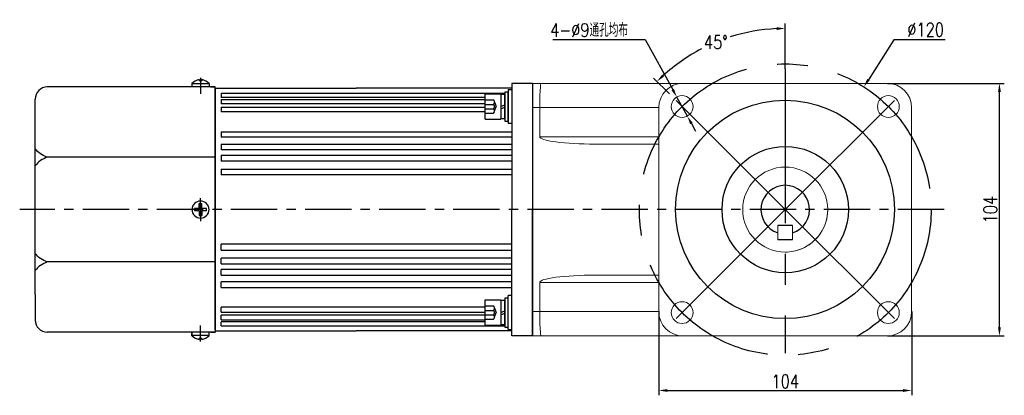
# Model space of a CAD drawing. Header units: inches. Extents: x 331 to 12887, y -474 to 4488.
# Tile 49 of 122: x 5990 to 6395, y 1070 to 1225. Entities that reach past the tile are written whole.
import ezdxf

# ---------------------------------------------------------------- set-up
doc = ezdxf.new("R2010")
doc.units = ezdxf.units.IN
doc.header["$LTSCALE"] = 10
doc.header["$MEASUREMENT"] = 0
doc.linetypes.add('CENTER', pattern=[10.16, 6.35, -1.27, 1.27, -1.27])
doc.linetypes.add('HIDDEN', pattern=[1.905, 1.27, -0.635])
for name, color, linetype in [('1轮廓实线层', 7, 'Continuous'), ('3中心线层', 1, 'CENTER'), ('4虚线层', 6, 'HIDDEN'), ('7标注层', 4, 'Continuous')]:
    doc.layers.add(name, color=color, linetype=linetype)
doc.styles.add('TH_GBDIM', font='romans.shx', dxfattribs={"width": 0.8, "bigfont": 'gbcbig.shx'})
doc.dimstyles.new('TH_GBDIM', dxfattribs={"dimtxt": 3.5, "dimasz": 2.5, "dimexe": 2, "dimexo": 0, "dimgap": 1, "dimtad": 1, "dimdec": 4, "dimdsep": 46, "dimtxsty": 'TH_GBDIM', "dimcen": 0.09, "dimclrd": 4, "dimclre": 4, "dimclrt": 3, "dimadec": 0, "dimazin": 0, "dimtfac": 1, "dimtdec": 4, "dimtmove": 0, "dimatfit": 3, "dimfxl": 1, "dimtzin": 0, "dimarcsym": 0})

# ---------------------------------------------------------------- blocks, each defined once
blk = doc.blocks.new('*D504')
at = {"layer": '7标注层', "color": 4, "lineweight": -2, "transparency": 16777216}
for p, q in [((6252.84, 1104.35), (6252.84, 1069.85)), ((6356.84, 1104.35), (6356.84, 1069.85)), ((6256.34, 1071.85), (6353.34, 1071.85))]:
    blk.add_line(p, q, dxfattribs=at)
at = {"layer": '7标注层', "color": 4, "transparency": 16777216}
for points in [[(6256.34, 1072.43), (6256.34, 1071.26), (6252.84, 1071.85)], [(6353.34, 1072.43), (6353.34, 1071.26), (6356.84, 1071.85)]]:
    blk.add_solid(points, dxfattribs=at)
at = {"layer": 'Defpoints', "color": 0, "transparency": 16777216}
for p in [(6252.84, 1104.35), (6356.84, 1104.35), (6356.84, 1071.85)]:
    blk.add_point(p, dxfattribs=at)
at = {"layer": '7标注层', "color": 3, "transparency": 16777216, "insert": (6304.84, 1075.6), "char_height": 5.5, "attachment_point": 5, "style": 'TH_GBDIM'}
blk.add_mtext('104', dxfattribs=at)
blk = doc.blocks.new('*D505')
at = {"layer": '7标注层', "color": 4, "lineweight": -2, "transparency": 16777216}
for p, q in [((6346.84, 1198.35), (6394.94, 1198.35)), ((6392.94, 1097.85), (6392.94, 1194.85)), ((6346.84, 1094.35), (6394.94, 1094.35))]:
    blk.add_line(p, q, dxfattribs=at)
at = {"layer": '7标注层', "color": 4, "transparency": 16777216}
for points in [[(6392.36, 1194.85), (6393.53, 1194.85), (6392.94, 1198.35)], [(6392.36, 1097.85), (6393.53, 1097.85), (6392.94, 1094.35)]]:
    blk.add_solid(points, dxfattribs=at)
at = {"layer": 'Defpoints', "color": 0, "transparency": 16777216}
for p in [(6346.84, 1198.35), (6392.94, 1198.35), (6346.84, 1094.35)]:
    blk.add_point(p, dxfattribs=at)
at = {"layer": '7标注层', "color": 3, "transparency": 16777216, "insert": (6389.19, 1146.35), "char_height": 5.5, "attachment_point": 5, "rotation": 90, "style": 'TH_GBDIM'}
blk.add_mtext('104', dxfattribs=at)
blk = doc.blocks.new('*D506')
at = {"layer": '7标注层', "color": 4, "lineweight": -2, "transparency": 16777216}
for p, q in [((6349.53, 1216.21), (6339.06, 1199.84)), ((6370.57, 1216.21), (6349.53, 1216.21)), ((6304.75, 1146.35), (6304.93, 1146.35)), ((6304.84, 1146.26), (6304.84, 1146.44))]:
    blk.add_line(p, q, dxfattribs=at)
at = {"layer": '7标注层', "color": 4, "transparency": 16777216}
blk.add_solid([(6338.57, 1200.16), (6339.55, 1199.53), (6337.17, 1196.89)], dxfattribs=at)
at = {"layer": 'Defpoints', "color": 0, "transparency": 16777216}
for p in [(6337.17, 1196.89), (6272.51, 1095.81)]:
    blk.add_point(p, dxfattribs=at)
at = {"layer": '7标注层', "color": 3, "transparency": 16777216, "insert": (6362.61, 1220.46), "char_height": 5.5, "attachment_point": 5, "style": 'TH_GBDIM'}
blk.add_mtext('{∅120}{}{}', dxfattribs=at)
blk = doc.blocks.new('*D507')
at = {"layer": '7标注层', "color": 4, "lineweight": -2, "transparency": 16777216}
for p, q in [((6209.32, 1216.37), (6247.22, 1216.37)), ((6247.22, 1216.37), (6258.55, 1195.78)), ((6264.58, 1184.84), (6260.24, 1192.72)), ((6266.27, 1181.77), (6267.96, 1178.7))]:
    blk.add_line(p, q, dxfattribs=at)
at = {"layer": '7标注层', "color": 4, "transparency": 16777216}
for points in [[(6259.06, 1196.07), (6258.04, 1195.5), (6260.24, 1192.72)], [(6266.78, 1182.05), (6265.76, 1181.49), (6264.58, 1184.84)]]:
    blk.add_solid(points, dxfattribs=at)
at = {"layer": 'Defpoints', "color": 0, "transparency": 16777216}
for p in [(6260.24, 1192.72), (6264.58, 1184.84)]:
    blk.add_point(p, dxfattribs=at)
at = {"layer": '7标注层', "color": 3, "transparency": 16777216, "insert": (6224.15, 1220.31), "char_height": 5.5, "attachment_point": 5, "style": 'TH_GBDIM'}
blk.add_mtext('{4-∅9}{}{}{通孔均布}', dxfattribs=at)
blk = doc.blocks.new('*D493')
at = {"layer": '7标注层', "color": 4, "lineweight": -2, "transparency": 16777216}
for p, q in [((6304.84, 1204.3), (6304.84, 1222.97)), ((6257.22, 1193.97), (6250.66, 1200.53))]:
    blk.add_line(p, q, dxfattribs=at)
for start, end in [(92.6876, 107.6751), (117.5, 132.3124)]:
    blk.add_arc((6304.84, 1146.35), 74.62, start, end, dxfattribs=at)
at = {"layer": '7标注层', "color": 4, "transparency": 16777216}
for points in [[(6301.33, 1221.47), (6301.35, 1220.31), (6304.84, 1220.97)], [(6255.01, 1201.11), (6254.2, 1201.95), (6252.07, 1199.12)]]:
    blk.add_solid(points, dxfattribs=at)
at = {"layer": 'Defpoints', "color": 0, "transparency": 16777216}
for p in [(6285.52, 1218.43), (6304.84, 1204.3), (6257.22, 1193.97), (6304.84, 1146.35), (6304.84, 1087.15)]:
    blk.add_point(p, dxfattribs=at)
at = {"layer": '7标注层', "color": 3, "transparency": 16777216, "insert": (6276.28, 1215.29), "char_height": 5.5, "attachment_point": 5, "style": 'TH_GBDIM'}
blk.add_mtext('45°', dxfattribs=at)

msp = doc.modelspace()

# ---------------------------------------------------------------- linework, layer by layer
for p, q in [((6063.73828, 1199.87885), (6063.73828, 1199.45065)), ((6064.93828, 1199.45065), (6063.73828, 1199.45065)), ((6064.93828, 1199.87885), (6064.93828, 1199.45065)), ((6070.33828, 1196.85065), (6001.33828, 1196.85065)), ((6060.83828, 1198.28599), (6060.83828, 1196.85065)), ((6067.83828, 1198.19159), (6060.83828, 1198.19159)), ((6067.83828, 1198.28599), (6067.83828, 1196.85065)), ((6068.58828, 1196.85065), (6070.33828, 1196.85065)), ((6070.33828, 1195.85065), (6070.33828, 1196.85065)), ((6070.33828, 1195.85065), (6070.33828, 1146.35065)), ((6200.83828, 1198.35065), (6200.83828, 1094.35065)), ((5996.33828, 1181.35065), (5996.33828, 1191.85065)), ((5996.33828, 1111.35065), (5996.33828, 1181.35065)), ((6070.33828, 1167.93189), (6001.33828, 1167.93189)), ((6070.33828, 1096.85065), (6070.33828, 1146.35065)), ((6307.83828, 1139.85065), (6301.83828, 1139.85065)), ((6307.83828, 1133.85065), (6301.83828, 1133.85065)), ((6070.33828, 1124.76941), (6001.33828, 1124.76941)), ((5996.33828, 1111.35065), (5996.33828, 1100.85065)), ((6200.83828, 1104.35065), (6200.83828, 1094.35065)), ((6059.02666, 1095.85065), (6001.33828, 1095.85065)), ((6070.33828, 1095.85065), (6059.02666, 1095.85065)), ((6060.83828, 1094.4153), (6060.83828, 1095.85065)), ((6060.83828, 1095.5479), (6060.83828, 1094.4153)), ((6067.83828, 1094.50971), (6060.83828, 1094.50971)), ((6067.83828, 1094.4153), (6067.83828, 1095.85065)), ((6068.58828, 1095.85065), (6070.33828, 1095.85065)), ((6068.58828, 1095.85065), (6070.33828, 1095.85065)), ((6070.33828, 1096.85065), (6070.33828, 1095.85065)), ((6064.93828, 1093.25065), (6063.73828, 1093.25065)), ((6063.73828, 1092.82245), (6063.73828, 1093.25065)), ((6064.93828, 1092.82245), (6064.93828, 1093.25065))]:
    msp.add_line(p, q)
at = {"linetype": 'Continuous', "lineweight": 15}
for p, q in [((6200.83828, 1198.35065), (6204.49865, 1198.35065)), ((6204.49865, 1198.35065), (6262.83828, 1198.35065)), ((6346.83828, 1198.35065), (6262.83828, 1198.35065)), ((6203.83828, 1188.35065), (6200.83828, 1188.35065)), ((6252.83828, 1188.35065), (6203.83828, 1188.35065)), ((6203.83828, 1176.35065), (6203.83828, 1188.35065)), ((6252.83828, 1188.35065), (6252.83828, 1104.35065)), ((6356.83827, 1104.35065), (6356.83827, 1188.35065)), ((6203.83828, 1176.35065), (6252.83828, 1176.35065)), ((6252.83828, 1173.35065), (6226.65177, 1173.35065)), ((6301.83828, 1139.85065), (6301.83828, 1133.85065)), ((6307.83828, 1133.85065), (6307.83828, 1139.85065)), ((6226.65177, 1119.35065), (6252.83828, 1119.35065)), ((6252.83828, 1116.35065), (6203.83828, 1116.35065)), ((6203.83828, 1116.35065), (6203.83828, 1104.35065)), ((6200.83828, 1104.35065), (6203.83828, 1104.35065)), ((6203.83828, 1104.35065), (6252.83828, 1104.35065)), ((6204.49865, 1094.35065), (6200.83828, 1094.35065)), ((6262.83828, 1094.35065), (6204.49865, 1094.35065)), ((6262.83828, 1094.35065), (6346.83828, 1094.35065))]:
    msp.add_line(p, q, dxfattribs=at)
at = {"color": 7, "linetype": 'Continuous', "lineweight": 15}
msp.add_line((6200.83828, 1104.34999), (6200.83828, 1094.35065), dxfattribs=at)
at = {"linetype": 'Continuous', "lineweight": 15}
for centre, radius in [((6262.41187, 1188.77706), 4.5), ((6347.26468, 1188.77706), 4.5), ((6304.83828, 1146.35065), 17.5), ((6304.83828, 1146.35065), 17.5), ((6262.41187, 1103.92424), 4.5), ((6347.26468, 1103.92424), 4.5)]:
    msp.add_circle(centre, radius, dxfattribs=at)
for centre, radius, start, end in [((6065.29817, 1193.60251), 6.46728, 103.957243, 133.5991462), ((6063.37839, 1193.60251), 6.46728, 46.4008538, 76.042757), ((6001.33828, 1191.85065), 5, 90, 180), ((6304.83828, 1146.35065), 10, 287.4576013, 252.5423947), ((6001.33828, 1100.85065), 5, 180, 270), ((6065.29817, 1099.09879), 6.46728, 226.4008538, 256.042757), ((6063.37839, 1099.09879), 6.46728, 283.957243, 313.5991462)]:
    msp.add_arc(centre, radius, start, end)
for centre, radius, start, end in [((6262.83828, 1188.35065), 10, 90, 180), ((6346.83828, 1188.35065), 10, 0, 90), ((6304.83828, 1146.35065), 17.5, 292.4427042, 0), ((6304.83828, 1146.35065), 17.5, 270, 292.4427042), ((6262.83828, 1104.35065), 10, 180, 270), ((6346.83828, 1104.35065), 10, 270, 0)]:
    msp.add_arc(centre, radius, start, end, dxfattribs=at)
for centre, major_axis, ratio, start_param, end_param in [((6204.49865, 1188.35065), (0, 10), 0.066037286, 0, 1.570796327), ((6226.65177, 1176.35065), (-22.8135, 0), 0.131501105, 0, 1.570796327), ((6226.65177, 1116.35065), (22.8135, 0), 0.131501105, 1.570796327, 3.141592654), ((6204.49865, 1104.35065), (0, 10), 0.066037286, 1.570796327, 3.141592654)]:
    msp.add_ellipse(centre, major_axis=major_axis, ratio=ratio, start_param=start_param, end_param=end_param, dxfattribs=at)
for points in [[(6001.33828, 1167.93189), (5998.48313, 1169.3475), (5996.33828, 1171.43709)], [(6001.33828, 1167.93189), (5998.48313, 1166.51629), (5996.33828, 1164.4267)], [(6001.33828, 1124.76941), (5998.48313, 1126.18501), (5996.33828, 1128.2746)], [(6001.33828, 1124.76941), (5998.48313, 1123.3538), (5996.33828, 1121.26421)]]:
    msp.add_spline(points, degree=3)
at = {"layer": '1轮廓实线层'}
for p, q in [((6070.33828, 1146.35065), (6070.33828, 1196.35065)), ((6070.33828, 1196.35065), (6128.33828, 1196.35065)), ((6070.33828, 1196.35065), (6070.33828, 1096.35065)), ((6192.33828, 1196.35065), (6128.33828, 1196.35065)), ((6190.83828, 1194.77706), (6189.55828, 1194.77706)), ((6189.55828, 1194.77706), (6189.55828, 1192.13706)), ((6190.83828, 1195.77706), (6190.83828, 1181.77706)), ((6190.83828, 1195.77706), (6192.33828, 1195.77706)), ((6190.83828, 1192.13706), (6190.83828, 1194.77706)), ((6192.33828, 1198.35065), (6192.33828, 1188.35065)), ((6200.83828, 1198.35065), (6192.33828, 1198.35065)), ((6200.83828, 1198.35065), (6200.83828, 1146.35065)), ((6200.83828, 1198.35065), (6200.83828, 1094.35065)), ((6200.83828, 1198.35065), (6200.83828, 1146.35065)), ((6200.83828, 1198.35065), (6200.83828, 1146.35065)), ((6072.83828, 1194.27967), (6189.55828, 1194.27967)), ((6072.83828, 1194.27967), (6072.83828, 1192.56716)), ((6181.47828, 1192.56716), (6072.83828, 1192.56716)), ((6072.83828, 1191.74803), (6181.47828, 1191.74803)), ((6072.83828, 1191.74803), (6072.83828, 1189.89744)), ((6181.47828, 1183.57706), (6181.47828, 1193.97706)), ((6181.47828, 1193.97706), (6187.87828, 1193.97706)), ((6187.87828, 1193.97706), (6187.87828, 1183.57706)), ((6187.87828, 1193.69706), (6187.87828, 1183.85706)), ((6189.55828, 1193.69706), (6187.87828, 1193.69706)), ((6189.55828, 1183.85706), (6189.55828, 1193.69706)), ((6189.55828, 1192.13706), (6189.55828, 1185.41706)), ((6190.83828, 1185.41706), (6190.83828, 1192.13706)), ((6181.47828, 1189.89744), (6072.83828, 1189.89744)), ((6072.83828, 1188.55825), (6181.47828, 1188.55825)), ((6072.83828, 1188.55825), (6072.83828, 1186.57854)), ((6181.47828, 1186.57854), (6072.83828, 1186.57854)), ((6187.87828, 1188.77706), (6189.55828, 1189.50082)), ((6187.87828, 1187.87235), (6189.55828, 1188.59611)), ((6192.33828, 1188.35065), (6192.33828, 1146.35065)), ((6181.47828, 1183.57706), (6187.87828, 1183.57706)), ((6187.87828, 1183.85706), (6189.55828, 1183.85706)), ((6189.55828, 1185.41706), (6189.55828, 1182.77706)), ((6189.55828, 1182.77706), (6190.83828, 1182.77706)), ((6190.83828, 1182.77706), (6190.83828, 1185.41706)), ((6192.33828, 1181.77706), (6190.83828, 1181.77706)), ((6072.83828, 1178.38372), (6192.33828, 1178.38372)), ((6072.83828, 1178.38372), (6072.83828, 1176.13917)), ((6192.33828, 1176.13917), (6072.83828, 1176.13917)), ((6072.83828, 1173.35255), (6192.33828, 1173.35255)), ((6072.83828, 1173.35255), (6072.83828, 1171.02313)), ((6192.33828, 1171.02313), (6072.83828, 1171.02313)), ((6072.83828, 1168.73156), (6192.33828, 1168.73156)), ((6072.83828, 1168.73156), (6072.83828, 1166.34216)), ((6192.33828, 1166.34216), (6072.83828, 1166.34216)), ((6072.83828, 1163.0515), (6192.33828, 1163.0515)), ((6072.83828, 1163.0515), (6072.83828, 1160.60794)), ((6192.33828, 1160.60794), (6072.83828, 1160.60794)), ((6063.83828, 1146.85065), (6061.83828, 1146.85065)), ((6061.83828, 1146.35065), (6061.83828, 1146.85065)), ((6061.83828, 1146.35065), (6061.83828, 1145.85065)), ((6063.83828, 1146.85065), (6063.83828, 1148.85065)), ((6063.83828, 1148.85065), (6064.83828, 1148.85065)), ((6064.83828, 1146.85065), (6064.83828, 1148.85065)), ((6066.83828, 1146.85065), (6064.83828, 1146.85065)), ((6066.83828, 1145.85065), (6066.83828, 1146.85065)), ((6070.33828, 1146.35065), (6070.33828, 1096.35065)), ((6192.33828, 1104.35065), (6192.33828, 1146.35065)), ((6200.83828, 1094.35065), (6200.83828, 1146.35065)), ((6200.83828, 1094.35065), (6200.83828, 1146.35065)), ((6200.83828, 1094.35065), (6200.83828, 1146.35065)), ((6063.83828, 1145.85065), (6061.83828, 1145.85065)), ((6063.83828, 1145.85065), (6063.83828, 1143.85065)), ((6063.83828, 1143.85065), (6064.83828, 1143.85065)), ((6066.83828, 1145.85065), (6064.83828, 1145.85065)), ((6064.83828, 1145.85065), (6064.83828, 1143.85065)), ((6072.83828, 1129.6498), (6072.83828, 1132.09336)), ((6192.33828, 1132.09336), (6072.83828, 1132.09336)), ((6072.83828, 1129.6498), (6192.33828, 1129.6498)), ((6072.83828, 1123.96974), (6072.83828, 1126.35914)), ((6192.33828, 1126.35914), (6072.83828, 1126.35914)), ((6072.83828, 1123.96974), (6192.33828, 1123.96974)), ((6072.83828, 1119.34875), (6072.83828, 1121.67817)), ((6192.33828, 1121.67817), (6072.83828, 1121.67817)), ((6072.83828, 1119.34875), (6192.33828, 1119.34875)), ((6187.27423, 1119.34875), (6192.33828, 1119.34875)), ((6072.83828, 1114.31758), (6072.83828, 1116.56213)), ((6192.33828, 1116.56213), (6072.83828, 1116.56213)), ((6072.83828, 1114.31758), (6192.33828, 1114.31758)), ((6187.29852, 1114.31758), (6192.33828, 1114.31758)), ((6192.33828, 1116.56213), (6187.30443, 1116.56213)), ((6190.83828, 1109.92424), (6189.55828, 1109.92424)), ((6189.55828, 1109.92424), (6189.55828, 1107.28424)), ((6192.33828, 1110.92424), (6190.83828, 1110.92424)), ((6190.83828, 1096.92424), (6190.83828, 1110.92424)), ((6190.83828, 1107.28424), (6190.83828, 1109.92424)), ((6072.83828, 1104.14305), (6072.83828, 1106.12276)), ((6181.47828, 1106.12276), (6072.83828, 1106.12276)), ((6181.47828, 1098.72424), (6181.47828, 1109.12424)), ((6181.47828, 1109.12424), (6187.87828, 1109.12424)), ((6187.87828, 1109.12424), (6187.87828, 1098.72424)), ((6187.87828, 1108.84424), (6187.87828, 1099.00424)), ((6189.55828, 1108.84424), (6187.87828, 1108.84424)), ((6189.55828, 1099.00424), (6189.55828, 1108.84424)), ((6189.55828, 1107.28424), (6189.55828, 1100.56424)), ((6190.83828, 1100.56424), (6190.83828, 1107.28424)), ((6072.83828, 1104.14305), (6181.47828, 1104.14305)), ((6072.83828, 1100.95327), (6072.83828, 1102.80386)), ((6181.47828, 1102.80386), (6072.83828, 1102.80386)), ((6187.87828, 1103.92424), (6189.55828, 1104.64801)), ((6187.87828, 1103.01953), (6189.55828, 1103.7433)), ((6192.33828, 1094.35065), (6192.33828, 1104.35065)), ((6072.83828, 1100.95327), (6181.47828, 1100.95327)), ((6072.83828, 1098.42163), (6072.83828, 1100.13414)), ((6181.47828, 1100.13414), (6072.83828, 1100.13414)), ((6072.83828, 1098.42163), (6189.55828, 1098.42163)), ((6181.47828, 1098.72424), (6187.87828, 1098.72424)), ((6187.87828, 1099.00424), (6189.55828, 1099.00424)), ((6189.55828, 1100.56424), (6189.55828, 1097.92424)), ((6189.55828, 1097.92424), (6190.83828, 1097.92424)), ((6190.83828, 1097.92424), (6190.83828, 1100.56424)), ((6070.33828, 1096.35065), (6128.33828, 1096.35065)), ((6192.33828, 1096.35065), (6128.33828, 1096.35065)), ((6192.33828, 1096.35065), (6187.29767, 1096.35065)), ((6190.83828, 1096.92424), (6192.33828, 1096.92424)), ((6200.83828, 1094.35065), (6192.33828, 1094.35065))]:
    msp.add_line(p, q, dxfattribs=at)
for centre, radius in [((6304.74829, 1146.44064), 45), ((6304.83829, 1146.35064), 26)]:
    msp.add_circle(centre, radius, dxfattribs=at)
for start, end in [(0, 180), (180, 0)]:
    msp.add_arc((6064.33828, 1146.35065), 3.5, start, end, dxfattribs=at)
at = {"layer": '3中心线层'}
for p, q in [((6304.83828, 1204.29944), (6304.83828, 1087.15083)), ((6064.33828, 1200.67461), (6064.33828, 1194.05373)), ((6304.83828, 1146.35065), (6257.223, 1193.96593)), ((6304.83828, 1146.35065), (6352.45356, 1193.96593)), ((6064.33828, 1145.29775), (6064.33828, 1151.07896)), ((6064.33828, 1147.40355), (6064.33828, 1141.62234)), ((6304.83828, 1146.35065), (6257.223, 1098.73537)), ((6304.82699, 1149.66193), (6304.82699, 1143.06193)), ((6304.83828, 1146.35065), (6352.45356, 1098.73537)), ((6064.33828, 1092.02669), (6064.33828, 1098.64757))]:
    msp.add_line(p, q, dxfattribs=at)
at = {"layer": '3中心线层', "ltscale": 0.3}
msp.add_line((6370.23259, 1146.35064), (5989.97212, 1146.35064), dxfattribs=at)
at = {"layer": '3中心线层'}
msp.add_circle((6304.83828, 1146.35065), 60, dxfattribs=at)
at = {"layer": '4虚线层'}
for p, q in [((6181.47828, 1191.52106), (6184.67828, 1191.52106)), ((6181.47828, 1189.69172), (6184.67828, 1189.69172)), ((6181.47828, 1187.86239), (6184.67828, 1187.86239)), ((6185.31828, 1190.60639), (6185.99828, 1188.77706)), ((6185.31828, 1186.94772), (6185.99828, 1188.77706)), ((6181.47828, 1186.03306), (6184.67828, 1186.03306)), ((6181.47828, 1106.66824), (6184.67828, 1106.66824)), ((6185.31828, 1105.75358), (6185.99828, 1103.92424)), ((6181.47828, 1104.83891), (6184.67828, 1104.83891)), ((6181.47828, 1103.00958), (6184.67828, 1103.00958)), ((6185.31828, 1102.09491), (6185.99828, 1103.92424)), ((6181.47828, 1101.18024), (6184.67828, 1101.18024))]:
    msp.add_line(p, q, dxfattribs=at)
for centre in [(6184.34467, 1190.60639), (6184.34467, 1188.77706), (6184.34467, 1186.94772), (6184.34467, 1105.75358), (6184.34467, 1103.92424), (6184.34467, 1102.09491)]:
    msp.add_arc(centre, 0.97361, 290.0383846, 69.9616154, dxfattribs=at)

# ---------------------------------------------------------------- dimensions: what is measured, and where the dimension line sits
at = {"layer": '7标注层'}
for p1, p2, text, override, picture, middle in [((6264.58242, 1184.83514), (6260.24132, 1192.71897), '{4-<>}{}{}{通孔均布}', {"dimtxt": 5.5, "dimasz": 3.5, "dimgap": 1, "dimtad": 1, "dimjust": 0, "dimtoh": 1, "dimdec": 4, "dimlfac": 1, "dimse1": 0, "dimse2": 0, "dimsd1": 0, "dimsd2": 0, "dimadec": 4}, '*D507', (6224.15001, 1216.37448)), ((6272.50548, 1095.80769), (6337.17107, 1196.8936), '{<>}{}{}', {"dimtxt": 5.5, "dimasz": 3.5, "dimgap": 1.5, "dimtih": 1, "dimtoh": 1, "dimdec": 0, "dimtofl": 0}, '*D506', (6362.60934, 1216.21068))]:
    dim = msp.add_diameter_dim_2p(p1=p1, p2=p2, text=text, dimstyle='TH_GBDIM', override=override, dxfattribs=at)
    dim.commit()
    dim.dimension.update_dxf_attribs({"geometry": picture, "text_midpoint": middle, "dimtype": 163})
dim = msp.add_angular_dim_2l(base=(6285.52466, 1218.43004), line1=((6304.83828, 1146.35065), (6257.223, 1193.96593)), line2=((6304.83828, 1204.29944), (6304.83828, 1087.15083)), dimstyle='TH_GBDIM', override={"dimtxt": 5.5, "dimasz": 3.5, "dimgap": 1.5, "dimtih": 1, "dimtoh": 1, "dimdec": 0, "dimtofl": 0}, dxfattribs=at)
dim.commit()
dim.dimension.update_dxf_attribs({"geometry": '*D493', "text_midpoint": (6276.28164, 1215.29246)})
dim = msp.add_linear_dim(base=(6392.94206, 1198.35065), p1=(6346.83828, 1094.35065), p2=(6346.83828, 1198.35065), angle=90, dimstyle='TH_GBDIM', override={"dimtxt": 5.5, "dimasz": 3.5, "dimadec": 4}, dxfattribs=at)
dim.commit()
dim.dimension.update_dxf_attribs({"geometry": '*D505', "text_midpoint": (6392.94206, 1146.35065), "dimtype": 160})
dim = msp.add_linear_dim(base=(6356.83828, 1071.8478), p1=(6252.83828, 1104.35065), p2=(6356.83828, 1104.35065), dimstyle='TH_GBDIM', override={"dimtxt": 5.5, "dimasz": 3.5, "dimadec": 4}, dxfattribs=at)
dim.commit()
dim.dimension.update_dxf_attribs({"geometry": '*D504', "text_midpoint": (6304.83828, 1075.5978)})

doc.saveas('drawing.dxf')
